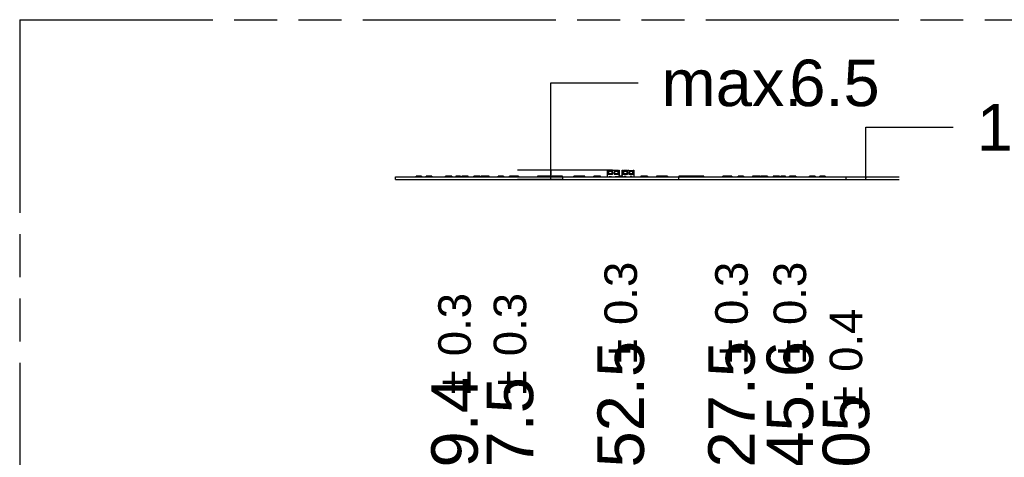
# Model space of a CAD drawing. Header units: millimetres. Extents: x 0 to 210, y 0 to 297.
# Tile 6 of 30: x 50 to 95, y 163 to 183. Entities that reach past the tile are written whole.
import ezdxf

# ---------------------------------------------------------------- set-up
doc = ezdxf.new("R2010")
doc.units = ezdxf.units.MM
doc.header["$LTSCALE"] = 19.36
doc.linetypes.add('PHANTOM', pattern=[0.8, 0.45, -0.05, 0.1, -0.05, 0.1, -0.05])
doc.layers.get('0').update_dxf_attribs({"linetype": 'CONTINUOUS'})
doc.layers.add('DEFAULT_3', color=7, linetype='PHANTOM')
doc.layers.add('Z_DIM_2D', color=7, linetype='CONTINUOUS')
doc.styles.add('TEXTSTYLE_3', font='helveticaneueltw1g-ltcn.otf')
doc.styles.add('TEXTSTYLE_4', font='gdt', dxfattribs={"width": 0.7})
doc.dimstyles.new('DIMSTYLE_1', dxfattribs={"dimtxt": 2.1, "dimasz": 3.5, "dimexe": 1.5, "dimexo": 0, "dimgap": 0.525, "dimtad": 0, "dimtih": 1, "dimtoh": 1, "dimlfac": 15.000001, "dimdsep": 46, "dimtxsty": 'TEXTSTYLE_3', "dimblk": '_FILLED', "dimblk1": '_FILLED', "dimblk2": '_FILLED', "dimcen": 0.09, "dimclrt": 5, "dimazin": 2, "dimtol": 1, "dimtp": 0.3, "dimtm": 0.3, "dimtfac": 1, "dimtofl": 0, "dimtmove": 0, "dimatfit": 3, "dimldrblk": '_FILLED', "dimfxl": 0, "dimtolj": 1, "dimarcsym": 0})
doc.dimstyles.new('DIMSTYLE_3', dxfattribs={"dimtxt": 2.1, "dimasz": 3.5, "dimexe": 1.5, "dimexo": 0, "dimgap": 0.525, "dimtad": 0, "dimtih": 1, "dimtoh": 1, "dimlfac": 15.000001, "dimdsep": 46, "dimtxsty": 'TEXTSTYLE_3', "dimblk": '_FILLED', "dimblk1": '_FILLED', "dimblk2": '_FILLED', "dimcen": 0.09, "dimclrt": 5, "dimazin": 2, "dimtol": 1, "dimtp": 0.4, "dimtm": 0.4, "dimtfac": 1, "dimtofl": 0, "dimtmove": 0, "dimatfit": 3, "dimldrblk": '_FILLED', "dimfxl": 0, "dimtolj": 1, "dimarcsym": 0})
doc.dimstyles.new('DIMSTYLE_5', dxfattribs={"dimtxt": 2.1, "dimasz": 3.5, "dimexe": 1.5, "dimexo": 0, "dimgap": 1.05, "dimtad": 1, "dimlfac": 15.000001, "dimdsep": 46, "dimtxsty": 'TEXTSTYLE_3', "dimblk": '_FILLED', "dimblk1": '_FILLED', "dimblk2": '_FILLED', "dimcen": 0.09, "dimclrt": 5, "dimazin": 2, "dimtol": 1, "dimtp": 0.15, "dimtm": 0.15, "dimtfac": 1, "dimtofl": 0, "dimtmove": 0, "dimatfit": 3, "dimldrblk": '_FILLED', "dimfxl": 0, "dimtolj": 1, "dimarcsym": 0})
doc.dimstyles.new('DIMSTYLE_6', dxfattribs={"dimtxt": 2.1, "dimasz": 3.5, "dimexe": 1.5, "dimexo": 0, "dimgap": 1.05, "dimtad": 1, "dimlfac": 15.000001, "dimdsep": 46, "dimtxsty": 'TEXTSTYLE_3', "dimblk": '_FILLED', "dimblk1": '_FILLED', "dimblk2": '_FILLED', "dimcen": 0.09, "dimclrt": 5, "dimazin": 2, "dimtp": 0.2, "dimtm": 0.2, "dimtfac": 1, "dimtofl": 0, "dimtmove": 0, "dimatfit": 3, "dimldrblk": '_FILLED', "dimfxl": 0, "dimtolj": 1, "dimarcsym": 0})

# ---------------------------------------------------------------- blocks, each defined once
blk = doc.blocks.new('*D9')
at = {"layer": 'Z_DIM_2D', "color": 2, "linetype": 'Continuous', "transparency": 16777216}
for p, q in [((69.756, 157.522), (69.756, 159.79)), ((71.05, 155.95), (69.756, 157.522)), ((71.05, 150.412), (71.05, 155.95))]:
    blk.add_line(p, q, dxfattribs=at)
at = {"layer": 'Z_DIM_2D', "color": 5, "linetype": 'Continuous', "transparency": 16777216}
for s, height, style, p in [('0.3', 1.47, 'TEXTSTYLE_3', (70.491, 167.491)), ('59.4', 2.1, 'TEXTSTYLE_3', (70.806, 160.84)), ('`', 1.47, 'TEXTSTYLE_4', (70.491, 165.776))]:
    blk.add_text(s, height=height, rotation=90, dxfattribs=dict(at, style=style)).set_placement(p)
blk = doc.blocks.new('_FILLED')
at = {"color": 0, "linetype": 'ByBlock'}
blk.add_solid([(0, 0), (-1, 0.125), (-1, -0.125)], dxfattribs=at)
blk = doc.blocks.new('_NONE')
blk = doc.blocks.new('*D11')
at = {"layer": 'Z_DIM_2D', "color": 2, "linetype": 'Continuous', "transparency": 16777216}
blk.add_line((72.257, 141.702), (72.257, 159.79), dxfattribs=at)
at = {"layer": 'Z_DIM_2D', "color": 5, "linetype": 'Continuous', "transparency": 16777216}
for s, height, style, p in [('0.3', 1.47, 'TEXTSTYLE_3', (72.992, 167.491)), ('77.5', 2.1, 'TEXTSTYLE_3', (73.307, 160.84)), ('`', 1.47, 'TEXTSTYLE_4', (72.992, 165.776))]:
    blk.add_text(s, height=height, rotation=90, dxfattribs=dict(at, style=style)).set_placement(p)
blk = doc.blocks.new('*D12')
at = {"layer": 'Z_DIM_2D', "color": 2, "linetype": 'Continuous', "transparency": 16777216}
blk.add_line((77.257, 154.035), (77.257, 159.79), dxfattribs=at)
at = {"layer": 'Z_DIM_2D', "color": 5, "linetype": 'Continuous', "transparency": 16777216}
for s, height, style, p in [('0.3', 1.47, 'TEXTSTYLE_3', (77.992, 168.902)), ('152.5', 2.1, 'TEXTSTYLE_3', (78.307, 160.84)), ('`', 1.47, 'TEXTSTYLE_4', (77.992, 167.187))]:
    blk.add_text(s, height=height, rotation=90, dxfattribs=dict(at, style=style)).set_placement(p)
blk = doc.blocks.new('*D13')
at = {"layer": 'Z_DIM_2D', "color": 2, "linetype": 'Continuous', "transparency": 16777216}
blk.add_line((82.257, 141.702), (82.257, 159.79), dxfattribs=at)
at = {"layer": 'Z_DIM_2D', "color": 5, "linetype": 'Continuous', "transparency": 16777216}
for s, height, style, p in [('0.3', 1.47, 'TEXTSTYLE_3', (82.992, 168.902)), ('227.5', 2.1, 'TEXTSTYLE_3', (83.307, 160.84)), ('`', 1.47, 'TEXTSTYLE_4', (82.992, 167.187))]:
    blk.add_text(s, height=height, rotation=90, dxfattribs=dict(at, style=style)).set_placement(p)
blk = doc.blocks.new('*D14')
at = {"layer": 'Z_DIM_2D', "color": 2, "linetype": 'Continuous', "transparency": 16777216}
for p, q in [((84.891, 157.263), (84.891, 159.79)), ((83.464, 156.306), (84.891, 157.263)), ((83.464, 150.412), (83.464, 156.306))]:
    blk.add_line(p, q, dxfattribs=at)
at = {"layer": 'Z_DIM_2D', "color": 5, "linetype": 'Continuous', "transparency": 16777216}
for s, height, style, p in [('0.3', 1.47, 'TEXTSTYLE_3', (85.626, 168.902)), ('245.6', 2.1, 'TEXTSTYLE_3', (85.941, 160.84)), ('`', 1.47, 'TEXTSTYLE_4', (85.626, 167.187))]:
    blk.add_text(s, height=height, rotation=90, dxfattribs=dict(at, style=style)).set_placement(p)
blk = doc.blocks.new('*D15')
at = {"layer": 'Z_DIM_2D', "color": 2, "linetype": 'Continuous', "transparency": 16777216}
blk.add_line((87.424, 149.453), (87.424, 159.79), dxfattribs=at)
at = {"layer": 'Z_DIM_2D', "color": 5, "linetype": 'Continuous', "transparency": 16777216}
for s, height, style, p in [('0.4', 1.47, 'TEXTSTYLE_3', (88.159, 166.786)), ('`', 1.47, 'TEXTSTYLE_4', (88.159, 165.071)), ('305', 2.1, 'TEXTSTYLE_3', (88.474, 160.84))]:
    blk.add_text(s, height=height, rotation=90, dxfattribs=dict(at, style=style)).set_placement(p)
blk = doc.blocks.new('*D35')
at = {"layer": 'Z_DIM_2D', "color": 2, "linetype": 'Continuous', "transparency": 16777216}
for p, q in [((88.321, 175.528), (88.321, 177.824)), ((88.321, 177.824), (92.271, 177.824)), ((87.424, 175.583), (89.821, 175.583)), ((88.321, 175.583), (88.321, 175.528)), ((87.424, 175.473), (89.821, 175.473)), ((88.321, 175.473), (88.321, 175.528))]:
    blk.add_line(p, q, dxfattribs=at)
at = {"layer": 'Z_DIM_2D', "color": 5, "linetype": 'Continuous', "transparency": 16777216}
for s, height, style, p in [('1.65', 2.1, 'TEXTSTYLE_3', (93.321, 176.774)), ('`', 1.47, 'TEXTSTYLE_4', (98.258, 177.089)), ('0.15', 1.47, 'TEXTSTYLE_3', (99.973, 177.089))]:
    blk.add_text(s, height=height, dxfattribs=dict(at, style=style)).set_placement(p)
blk = doc.blocks.new('*D37')
at = {"layer": 'Z_DIM_2D', "color": 2, "linetype": 'Continuous', "transparency": 16777216}
for p, q in [((74.102, 175.678), (74.102, 179.828)), ((74.102, 179.828), (78.052, 179.828)), ((76.89, 175.883), (72.602, 175.883)), ((74.102, 175.883), (74.102, 175.678)), ((74.102, 175.473), (74.102, 175.678)), ((74.632, 175.473), (72.602, 175.473))]:
    blk.add_line(p, q, dxfattribs=at)
at = {"layer": 'Z_DIM_2D', "color": 5, "linetype": 'Continuous', "transparency": 16777216, "style": 'TEXTSTYLE_3'}
for s, p in [('6.5', (84.869, 178.778)), ('max. ', (79.102, 178.778))]:
    blk.add_text(s, height=2.1, dxfattribs=at).set_placement(p)

msp = doc.modelspace()

# ---------------------------------------------------------------- linework, layer by layer
at = {"color": 7, "linetype": 'Continuous'}
for p, q in [((67.0903, 175.47319), (67.0903, 175.58319)), ((67.0903, 175.58319), (87.42363, 175.58319)), ((68.03152, 175.58319), (68.03152, 175.61786)), ((68.26442, 175.61786), (68.03152, 175.61786)), ((68.05243, 175.61786), (68.05243, 175.58319)), ((68.26442, 175.61786), (68.26442, 175.58319)), ((68.47288, 175.61786), (68.47288, 175.58319)), ((68.73648, 175.61786), (68.47288, 175.61786)), ((68.47346, 175.58319), (68.47346, 175.61786)), ((68.53513, 175.61786), (68.53513, 175.58319)), ((68.73648, 175.61786), (68.73648, 175.58319)), ((69.35517, 175.61786), (69.35517, 175.58319)), ((69.63527, 175.61786), (69.35517, 175.61786)), ((69.35532, 175.58319), (69.35532, 175.61786)), ((69.45463, 175.61786), (69.45463, 175.58319)), ((69.63527, 175.61786), (69.63527, 175.58319)), ((69.81696, 175.61786), (69.81696, 175.58319)), ((70.0303, 175.61786), (69.81696, 175.61786)), ((70.0303, 175.61786), (70.0303, 175.58319)), ((70.09222, 175.58319), (70.09222, 175.61786)), ((70.36895, 175.61786), (70.09222, 175.61786)), ((70.14482, 175.61786), (70.14482, 175.58319)), ((70.34951, 175.61786), (70.34951, 175.58319)), ((70.36895, 175.58319), (70.36895, 175.61786)), ((70.63358, 175.61786), (70.63358, 175.58319)), ((70.91672, 175.61786), (70.63358, 175.61786)), ((70.63387, 175.58319), (70.63387, 175.61786)), ((70.76587, 175.61786), (70.76587, 175.58319)), ((70.91672, 175.61786), (70.91672, 175.58319)), ((70.96598, 175.58319), (70.96598, 175.61786)), ((71.31409, 175.61786), (70.96598, 175.61786)), ((71.06763, 175.61786), (71.06763, 175.58319)), ((71.24655, 175.61786), (71.24655, 175.58319)), ((71.31409, 175.58319), (71.31409, 175.61786)), ((71.71926, 175.58319), (71.71926, 175.61786)), ((71.96176, 175.61786), (71.71926, 175.61786)), ((71.75167, 175.61786), (71.75167, 175.58319)), ((71.96176, 175.61786), (71.96176, 175.58319)), ((72.24427, 175.58319), (72.24427, 175.61786)), ((72.64882, 175.61786), (72.24427, 175.61786)), ((72.40232, 175.61786), (72.40232, 175.58319)), ((72.51582, 175.61786), (72.51582, 175.58319)), ((72.64882, 175.61786), (72.64882, 175.58319)), ((73.50873, 175.61786), (73.50873, 175.58319)), ((74.05751, 175.61786), (73.50873, 175.61786)), ((73.58167, 175.58319), (73.58167, 175.61786)), ((73.72467, 175.61786), (73.72467, 175.58319)), ((73.8618, 175.61786), (73.8618, 175.58319)), ((73.86346, 175.61786), (73.86346, 175.58319)), ((74.05751, 175.61786), (74.05751, 175.58319)), ((74.08108, 175.61786), (74.08108, 175.58319)), ((74.62806, 175.61786), (74.08108, 175.61786)), ((74.10698, 175.58319), (74.10698, 175.61786)), ((74.28317, 175.61786), (74.28317, 175.58319)), ((74.35361, 175.61786), (74.35361, 175.58319)), ((74.36759, 175.61786), (74.36759, 175.58319)), ((74.50579, 175.61786), (74.50579, 175.58319)), ((74.62806, 175.58319), (74.62806, 175.61786)), ((74.63229, 175.58319), (74.63229, 175.47319)), ((75.13906, 175.58319), (75.13906, 175.61786)), ((75.64369, 175.61786), (75.13906, 175.61786)), ((75.25173, 175.58319), (75.25173, 175.61786)), ((75.42714, 175.61786), (75.42714, 175.58319)), ((75.5001, 175.61786), (75.5001, 175.58319)), ((75.586, 175.61786), (75.586, 175.58319)), ((75.64369, 175.58319), (75.64369, 175.61786)), ((76.04134, 175.58319), (76.04134, 175.61786)), ((76.34324, 175.61786), (76.04134, 175.61786)), ((76.10607, 175.58319), (76.10607, 175.61786)), ((76.1256, 175.58319), (76.1256, 175.61786)), ((76.31109, 175.61786), (76.31109, 175.58319)), ((76.33499, 175.61786), (76.33499, 175.58319)), ((76.34324, 175.58319), (76.34324, 175.61786)), ((76.66029, 175.59319), (76.66029, 175.88319)), ((76.66029, 175.88319), (76.69029, 175.88319)), ((76.66029, 175.59319), (76.74363, 175.59319)), ((76.69029, 175.88319), (76.69029, 175.69986)), ((76.71696, 175.81652), (76.69029, 175.81652)), ((76.89029, 175.69986), (76.69029, 175.69986)), ((76.71696, 175.84652), (76.69274, 175.84652)), ((76.70696, 175.81652), (76.70696, 175.69986)), ((76.71696, 175.69986), (76.71696, 175.87663)), ((76.86363, 175.87663), (76.71696, 175.87663)), ((76.74363, 175.59319), (76.74363, 175.60986)), ((76.74363, 175.60986), (76.83696, 175.60986)), ((76.75029, 175.60986), (76.75029, 175.58319)), ((76.75029, 175.60319), (76.83029, 175.60319)), ((76.83029, 175.59319), (76.75029, 175.59319)), ((76.83029, 175.58319), (76.83029, 175.60986)), ((76.83696, 175.60986), (76.83696, 175.59319)), ((76.83696, 175.59319), (77.01029, 175.59319)), ((76.86363, 175.87663), (76.86363, 175.69986)), ((76.88785, 175.84652), (76.86363, 175.84652)), ((76.86363, 175.81652), (76.89029, 175.81652)), ((76.87363, 175.81652), (76.87363, 175.69986)), ((76.89029, 175.69986), (76.89029, 175.88319)), ((76.89029, 175.88319), (76.95696, 175.88319)), ((76.95696, 175.88319), (76.95696, 175.69986)), ((76.98363, 175.81652), (76.95696, 175.81652)), ((77.15696, 175.69986), (76.95696, 175.69986)), ((76.98363, 175.84652), (76.95941, 175.84652)), ((76.97363, 175.81652), (76.97363, 175.69986)), ((76.98363, 175.69986), (76.98363, 175.87663)), ((77.13029, 175.87663), (76.98363, 175.87663)), ((77.01029, 175.59319), (77.01029, 175.60986)), ((77.01029, 175.60986), (77.10363, 175.60986)), ((77.01696, 175.60986), (77.01696, 175.58319)), ((77.01696, 175.60319), (77.09696, 175.60319)), ((77.09696, 175.59319), (77.01696, 175.59319)), ((77.09696, 175.58319), (77.09696, 175.60986)), ((77.10363, 175.60986), (77.10363, 175.59319)), ((77.16363, 175.59319), (77.10363, 175.59319)), ((77.13029, 175.87663), (77.13029, 175.69986)), ((77.15451, 175.84652), (77.13029, 175.84652)), ((77.13029, 175.81652), (77.15696, 175.81652)), ((77.14029, 175.81652), (77.14029, 175.69986)), ((77.15696, 175.69986), (77.15696, 175.88319)), ((77.15696, 175.88319), (77.18696, 175.88319)), ((77.16363, 175.58319), (77.16363, 175.61786)), ((77.35029, 175.61786), (77.16363, 175.61786)), ((77.18696, 175.88319), (77.18696, 175.61786)), ((77.32696, 175.61786), (77.32696, 175.88319)), ((77.32696, 175.88319), (77.35696, 175.88319)), ((77.35029, 175.61786), (77.35029, 175.58319)), ((77.35029, 175.59319), (77.41029, 175.59319)), ((77.35696, 175.88319), (77.35696, 175.69986)), ((77.35696, 175.81652), (77.38363, 175.81652)), ((77.55696, 175.69986), (77.35696, 175.69986)), ((77.38363, 175.84652), (77.35941, 175.84652)), ((77.37363, 175.81652), (77.37363, 175.69986)), ((77.38363, 175.87663), (77.38363, 175.69986)), ((77.53029, 175.87663), (77.38363, 175.87663)), ((77.50363, 175.60986), (77.41029, 175.60986)), ((77.41029, 175.60986), (77.41029, 175.59319)), ((77.41696, 175.60986), (77.41696, 175.58319)), ((77.41696, 175.60319), (77.49696, 175.60319)), ((77.49696, 175.59319), (77.41696, 175.59319)), ((77.49696, 175.58319), (77.49696, 175.60986)), ((77.50363, 175.59319), (77.50363, 175.60986)), ((77.50363, 175.59319), (77.67696, 175.59319)), ((77.53029, 175.87663), (77.53029, 175.69986)), ((77.55451, 175.84652), (77.53029, 175.84652)), ((77.53029, 175.81652), (77.55696, 175.81652)), ((77.54029, 175.81652), (77.54029, 175.69986)), ((77.55696, 175.69986), (77.55696, 175.88319)), ((77.55696, 175.88319), (77.62363, 175.88319)), ((77.62363, 175.88319), (77.62363, 175.69986)), ((77.62363, 175.81652), (77.65029, 175.81652)), ((77.82363, 175.69986), (77.62363, 175.69986)), ((77.65029, 175.84652), (77.62607, 175.84652)), ((77.64029, 175.81652), (77.64029, 175.69986)), ((77.65029, 175.87663), (77.65029, 175.69986)), ((77.65029, 175.87663), (77.79696, 175.87663)), ((77.77029, 175.60986), (77.67696, 175.60986)), ((77.67696, 175.60986), (77.67696, 175.59319)), ((77.68363, 175.60986), (77.68363, 175.58319)), ((77.68363, 175.60319), (77.76363, 175.60319)), ((77.76363, 175.59319), (77.68363, 175.59319)), ((77.76363, 175.58319), (77.76363, 175.60986)), ((77.77029, 175.60986), (77.77029, 175.59319)), ((77.77029, 175.59319), (77.85363, 175.59319)), ((77.79696, 175.87663), (77.79696, 175.69986)), ((77.82118, 175.84652), (77.79696, 175.84652)), ((77.82363, 175.81652), (77.79696, 175.81652)), ((77.80696, 175.81652), (77.80696, 175.69986)), ((77.82363, 175.69986), (77.82363, 175.88319)), ((77.82363, 175.88319), (77.85363, 175.88319)), ((77.85363, 175.88319), (77.85363, 175.59319)), ((78.47352, 175.61786), (78.17068, 175.61786)), ((78.17068, 175.61786), (78.17068, 175.58319)), ((78.17894, 175.58319), (78.17894, 175.61786)), ((78.20283, 175.58319), (78.20283, 175.61786)), ((78.38832, 175.61786), (78.38832, 175.58319)), ((78.40785, 175.61786), (78.40785, 175.58319)), ((78.47352, 175.61786), (78.47352, 175.58319)), ((79.37486, 175.61786), (78.87023, 175.61786)), ((78.87023, 175.61786), (78.87023, 175.58319)), ((78.92793, 175.58319), (78.92793, 175.61786)), ((79.01382, 175.58319), (79.01382, 175.61786)), ((79.08678, 175.58319), (79.08678, 175.61786)), ((79.26219, 175.61786), (79.26219, 175.58319)), ((79.37486, 175.61786), (79.37486, 175.58319)), ((79.88163, 175.47319), (79.88163, 175.58319)), ((80.43284, 175.61786), (79.88587, 175.61786)), ((79.88587, 175.61786), (79.88587, 175.58319)), ((80.00813, 175.58319), (80.00813, 175.61786)), ((80.14963, 175.58319), (80.14963, 175.61786)), ((80.16031, 175.58319), (80.16031, 175.61786)), ((80.23075, 175.58319), (80.23075, 175.61786)), ((80.40695, 175.61786), (80.40695, 175.58319)), ((80.40762, 175.61786), (80.40762, 175.58319)), ((80.43284, 175.58319), (80.43284, 175.61786)), ((81.00519, 175.61786), (80.45641, 175.61786)), ((80.45641, 175.58319), (80.45641, 175.61786)), ((80.65046, 175.58319), (80.65046, 175.61786)), ((80.65213, 175.58319), (80.65213, 175.61786)), ((80.78925, 175.58319), (80.78925, 175.61786)), ((80.93225, 175.61786), (80.93225, 175.58319)), ((81.00519, 175.58319), (81.00519, 175.61786)), ((82.26965, 175.61786), (81.86332, 175.61786)), ((81.86332, 175.58319), (81.86332, 175.61786)), ((81.99785, 175.58319), (81.99785, 175.61786)), ((82.11134, 175.58319), (82.11134, 175.61786)), ((82.2694, 175.61786), (82.2694, 175.58319)), ((82.26965, 175.58319), (82.26965, 175.61786)), ((82.79467, 175.61786), (82.55216, 175.61786)), ((82.55216, 175.58319), (82.55216, 175.61786)), ((82.76226, 175.58319), (82.76226, 175.61786)), ((82.79467, 175.61786), (82.79467, 175.58319)), ((83.56615, 175.61786), (83.19969, 175.61786)), ((83.19969, 175.61786), (83.19969, 175.58319)), ((83.28577, 175.58319), (83.28577, 175.61786)), ((83.46523, 175.58319), (83.46523, 175.61786)), ((83.56615, 175.61786), (83.56615, 175.58319)), ((83.57127, 175.58386), (83.56615, 175.58386)), ((83.57127, 175.58386), (83.57127, 175.58319)), ((83.88034, 175.61786), (83.59721, 175.61786)), ((83.59721, 175.58319), (83.59721, 175.61786)), ((83.74805, 175.58319), (83.74805, 175.61786)), ((83.88005, 175.61786), (83.88005, 175.58319)), ((83.88034, 175.58319), (83.88034, 175.61786)), ((84.4217, 175.61786), (84.14497, 175.61786)), ((84.14497, 175.61786), (84.14497, 175.58319)), ((84.16441, 175.58319), (84.16441, 175.61786)), ((84.3691, 175.58319), (84.3691, 175.61786)), ((84.4217, 175.61786), (84.4217, 175.58319)), ((84.69696, 175.61786), (84.48363, 175.61786)), ((84.48363, 175.58319), (84.48363, 175.61786)), ((84.69696, 175.58319), (84.69696, 175.61786)), ((85.15876, 175.61786), (84.87865, 175.61786)), ((84.87865, 175.61786), (84.87865, 175.58319)), ((84.87881, 175.58319), (84.87881, 175.61786)), ((85.05945, 175.58319), (85.05945, 175.61786)), ((85.15876, 175.61786), (85.15876, 175.58319)), ((86.04046, 175.61786), (85.77744, 175.61786)), ((85.77744, 175.58319), (85.77744, 175.61786)), ((85.9788, 175.58319), (85.9788, 175.61786)), ((86.04046, 175.61786), (86.04046, 175.58319)), ((86.4824, 175.61786), (86.2495, 175.61786)), ((86.2495, 175.58319), (86.2495, 175.61786)), ((86.46149, 175.58319), (86.46149, 175.61786)), ((86.4824, 175.61786), (86.4824, 175.58319)), ((87.42363, 175.58319), (87.42363, 175.47319)), ((67.0903, 175.47319), (87.42363, 175.47319))]:
    msp.add_line(p, q, dxfattribs=at)
at = {"color": 9, "linetype": 'Continuous'}
for p, q in [((76.69029, 175.74986), (76.66029, 175.74986)), ((76.69029, 175.80704), (76.70696, 175.80704)), ((76.70696, 175.72382), (76.69029, 175.72382)), ((76.70363, 175.81652), (76.70363, 175.84652)), ((76.86363, 175.84332), (76.71696, 175.84332)), ((76.71696, 175.84297), (76.86363, 175.84297)), ((76.86363, 175.72652), (76.71696, 175.72652)), ((76.86363, 175.71319), (76.71696, 175.71319)), ((76.87363, 175.80704), (76.89029, 175.80704)), ((76.89029, 175.72382), (76.87363, 175.72382)), ((76.87696, 175.84652), (76.87696, 175.81652)), ((76.95696, 175.74986), (76.89029, 175.74986)), ((76.95696, 175.80704), (76.97363, 175.80704)), ((76.97363, 175.72382), (76.95696, 175.72382)), ((76.97029, 175.81652), (76.97029, 175.84652)), ((77.13029, 175.84332), (76.98363, 175.84332)), ((76.98363, 175.84297), (77.13029, 175.84297)), ((77.13029, 175.72652), (76.98363, 175.72652)), ((77.13029, 175.71319), (76.98363, 175.71319)), ((77.14029, 175.80704), (77.15696, 175.80704)), ((77.15696, 175.72382), (77.14029, 175.72382)), ((77.14363, 175.84652), (77.14363, 175.81652)), ((77.18696, 175.74986), (77.15696, 175.74986)), ((77.35696, 175.74986), (77.32696, 175.74986)), ((77.35696, 175.80704), (77.37363, 175.80704)), ((77.37363, 175.72382), (77.35696, 175.72382)), ((77.37029, 175.81652), (77.37029, 175.84652)), ((77.53029, 175.84332), (77.38363, 175.84332)), ((77.38363, 175.84297), (77.53029, 175.84297)), ((77.53029, 175.72652), (77.38363, 175.72652)), ((77.53029, 175.71319), (77.38363, 175.71319)), ((77.54029, 175.80704), (77.55696, 175.80704)), ((77.55696, 175.72382), (77.54029, 175.72382)), ((77.54363, 175.84652), (77.54363, 175.81652)), ((77.62363, 175.74986), (77.55696, 175.74986)), ((77.62363, 175.80704), (77.64029, 175.80704)), ((77.64029, 175.72382), (77.62363, 175.72382)), ((77.63696, 175.81652), (77.63696, 175.84652)), ((77.79696, 175.84332), (77.65029, 175.84332)), ((77.65029, 175.84297), (77.79696, 175.84297)), ((77.79696, 175.72652), (77.65029, 175.72652)), ((77.79696, 175.71319), (77.65029, 175.71319)), ((77.80696, 175.80704), (77.82363, 175.80704)), ((77.82363, 175.72382), (77.80696, 175.72382)), ((77.81029, 175.84652), (77.81029, 175.81652)), ((77.85363, 175.74986), (77.82363, 175.74986))]:
    msp.add_line(p, q, dxfattribs=at)
at = {"color": 7, "linetype": 'Continuous'}
for points, knots in [([(76.69029, 175.84897), (76.69029, 175.84877), (76.69031, 175.8484), (76.69041, 175.84788), (76.69058, 175.84744), (76.69085, 175.84708), (76.69121, 175.84681), (76.69165, 175.84664), (76.69217, 175.84654), (76.69254, 175.84652), (76.69274, 175.84652)], [0, 0, 0, 0, 0.14717323, 0.27707723, 0.39251286, 0.49988071, 0.60727311, 0.72286174, 0.85280996, 1, 1, 1, 1]), ([(76.89029, 175.84897), (76.89029, 175.84877), (76.89028, 175.8484), (76.89018, 175.84788), (76.89001, 175.84744), (76.88974, 175.84708), (76.88938, 175.84681), (76.88894, 175.84664), (76.88842, 175.84654), (76.88805, 175.84652), (76.88785, 175.84652)], [0, 0, 0, 0, 0.14718234, 0.2771276, 0.39285626, 0.50009078, 0.60724077, 0.7230922, 0.85299777, 1, 1, 1, 1]), ([(76.95696, 175.84897), (76.95696, 175.84877), (76.95698, 175.8484), (76.95707, 175.84788), (76.95725, 175.84744), (76.95751, 175.84708), (76.95787, 175.84681), (76.95832, 175.84664), (76.95884, 175.84654), (76.95921, 175.84652), (76.95941, 175.84652)], [0, 0, 0, 0, 0.14717323, 0.27707723, 0.39251286, 0.49988071, 0.60727311, 0.72286174, 0.85280996, 1, 1, 1, 1]), ([(77.15451, 175.84652), (77.15471, 175.84652), (77.15508, 175.84654), (77.1556, 175.84663), (77.15605, 175.84681), (77.15641, 175.84708), (77.15668, 175.84744), (77.15685, 175.84788), (77.15695, 175.8484), (77.15696, 175.84877), (77.15696, 175.84897)], [0, 0, 0, 0, 0.14718234, 0.2771276, 0.39285626, 0.50009078, 0.60724077, 0.7230922, 0.85299777, 1, 1, 1, 1]), ([(77.35696, 175.84897), (77.35696, 175.84877), (77.35698, 175.8484), (77.35707, 175.84788), (77.35725, 175.84744), (77.35751, 175.84708), (77.35787, 175.84681), (77.35832, 175.84664), (77.35884, 175.84654), (77.35921, 175.84652), (77.35941, 175.84652)], [0, 0, 0, 0, 0.14717323, 0.27707723, 0.39251286, 0.49988071, 0.60727311, 0.72286174, 0.85280996, 1, 1, 1, 1]), ([(77.55696, 175.84897), (77.55696, 175.84877), (77.55695, 175.8484), (77.55685, 175.84788), (77.55667, 175.84744), (77.55641, 175.84708), (77.55605, 175.84681), (77.5556, 175.84664), (77.55508, 175.84654), (77.55471, 175.84652), (77.55451, 175.84652)], [0, 0, 0, 0, 0.14718234, 0.2771276, 0.39285626, 0.50009078, 0.60724077, 0.7230922, 0.85299777, 1, 1, 1, 1]), ([(77.62363, 175.84897), (77.62363, 175.84877), (77.62364, 175.8484), (77.62374, 175.84788), (77.62391, 175.84744), (77.62418, 175.84708), (77.62454, 175.84681), (77.62499, 175.84664), (77.62551, 175.84654), (77.62588, 175.84652), (77.62607, 175.84652)], [0, 0, 0, 0, 0.14717323, 0.27707723, 0.39251286, 0.49988071, 0.60727311, 0.72286174, 0.85280996, 1, 1, 1, 1]), ([(77.82363, 175.84897), (77.82363, 175.84877), (77.82361, 175.8484), (77.82352, 175.84788), (77.82334, 175.84744), (77.82307, 175.84708), (77.82271, 175.84681), (77.82227, 175.84663), (77.82175, 175.84654), (77.82138, 175.84652), (77.82118, 175.84652)], [0, 0, 0, 0, 0.14719003, 0.27713826, 0.39272689, 0.50011928, 0.60748713, 0.72292277, 0.85282677, 1, 1, 1, 1])]:
    msp.add_open_spline(points, degree=3, knots=knots, dxfattribs=at)
at = {"layer": 'DEFAULT_3', "color": 91, "linetype": 'PHANTOM', "true_color": 0x80ff80}
for q in [(50.12864, 132.68), (150.12864, 182.68)]:
    msp.add_line((50.12864, 182.68), q, dxfattribs=at)

# ---------------------------------------------------------------- dimensions: what is measured, and where the dimension line sits
at = {"layer": 'Z_DIM_2D', "color": 2, "linetype": 'Continuous'}
dim = msp.add_linear_dim(base=(74.10162, 175.88319), p1=(72.60162, 175.47319), p2=(76.89029, 175.88319), angle=90, text='max. <>', dimstyle='DIMSTYLE_6', override={"dimtad": 0, "dimtih": 1, "dimtoh": 1, "dimblk1": 'NONE', "dimblk2": 'NONE', "dimsah": 1}, dxfattribs=at)
dim.commit()
dim.dimension.update_dxf_attribs({"geometry": '*D37', "text_midpoint": (83.74826, 179.82771), "dimtype": 160})
dim = msp.add_linear_dim(base=(88.3214, 175.47319), p1=(89.8214, 175.58319), p2=(89.8214, 175.47319), angle=270, dimstyle='DIMSTYLE_5', override={"dimtad": 0, "dimtih": 1, "dimtoh": 1, "dimblk1": 'NONE', "dimblk2": 'NONE', "dimsah": 1}, dxfattribs=at)
dim.commit()
dim.dimension.update_dxf_attribs({"geometry": '*D35', "text_midpoint": (98.37498, 177.8238), "dimtype": 160})
for feature_location, offset, origin, dimstyle, picture, middle in [((77.25696, 154.03495), (0, 5.7548), (67.0903, 154.03495), 'DIMSTYLE_1', '*D12', (77.25696, 166.10491)), ((82.25696, 141.70162), (0, 18.08813), (67.0903, 141.70162), 'DIMSTYLE_1', '*D13', (82.25696, 166.10491)), ((83.46363, 150.41162), (1.42766, 9.37813), (67.0903, 150.41162), 'DIMSTYLE_1', '*D14', (84.89129, 166.10491)), ((71.05044, 150.41162), (-1.29481, 9.37813), (67.0903, 149.45296), 'DIMSTYLE_1', '*D9', (69.75564, 165.39968)), ((72.25696, 141.70162), (0, 18.08813), (67.0903, 141.70162), 'DIMSTYLE_1', '*D11', (72.25696, 165.39968)), ((87.42363, 149.45296), (0, 10.3368), (67.0903, 149.45296), 'DIMSTYLE_3', '*D15', (87.42363, 165.04707))]:
    dim = msp.add_ordinate_dim(feature_location=feature_location, offset=offset, dtype=1, origin=origin, dimstyle=dimstyle, override={"dimblk1": 'NONE', "dimsah": 1}, dxfattribs=at)
    dim.commit()
    dim.dimension.update_dxf_attribs({"geometry": picture, "text_midpoint": middle})

doc.saveas('drawing.dxf')
